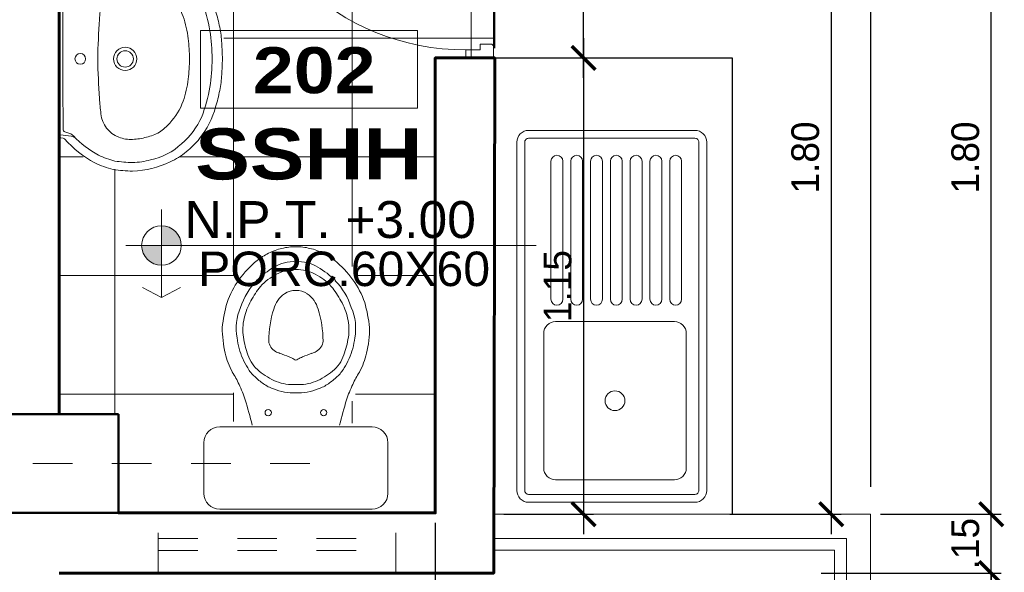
# Model space of a CAD drawing. Header units: metres. Extents: x -13 to 533, y -25 to 219.
# Tile 27 of 99: x 14.48 to 16.97, y 6.1 to 7.5. Entities that reach past the tile are written whole.
import ezdxf
from ezdxf.enums import TextEntityAlignment as Align

# ---------------------------------------------------------------- set-up
doc = ezdxf.new("R2010")
doc.units = ezdxf.units.M
doc.linetypes.add('DASHDOT', pattern=[1, 0.5, -0.25, 0, -0.25])
doc.linetypes.add('HIDDEN', pattern=[0.375, 0.25, -0.125])
for name, color, linetype, lineweight in [('COLUMNAS', 5, 'Continuous', 80), ('COTAS', 4, 'Continuous', 13), ('EJES', 251, 'Continuous', 20), ('LAYER2', 1, 'Continuous', 20), ('mobiliario fijo', 252, 'Continuous', 9), ('NPT', 255, 'Continuous', 13), ('Pluma 0.2', 252, 'Continuous', 20), ('PLUMA 0.8', 1, 'Continuous', 60), ('SANITARIOS', 54, 'Continuous', 18), ('TEXTO', 14, 'Continuous', 40), ('Textos', 7, 'Continuous', 0), ('VANOS', 254, 'Continuous', 20)]:
    doc.layers.add(name, color=color, linetype=linetype, lineweight=lineweight)
doc.layers.add('PLUMA 0.05', color=7, linetype='Continuous', lineweight=5, true_color=0x9c9c9c)
doc.layers.add('TEXTURAS', color=7, linetype='Continuous', lineweight=5, true_color=0x8a8a8a)
doc.styles.add('ARIAL BLACK', font='txt', dxfattribs={"height": 0.1})
doc.styles.add('STYLE1', font='arial.ttf', dxfattribs={"height": 0.3})
doc.styles.add('TEXTOCENT', font='GOTHIC.TTF')
doc.dimstyles.new('PLANTA50', dxfattribs={"dimscale": 0.5, "dimtxt": 0.2, "dimasz": 0.15, "dimexe": 0.1, "dimexo": 0.1, "dimgap": 0.1, "dimtad": 2, "dimzin": 7, "dimdsep": 46, "dimtxsty": 'TEXTOCENT', "dimblk": 'ARCHTICK', "dimcen": 0.2, "dimdle": 0.1, "dimclrd": 8, "dimclre": 8, "dimclrt": 256, "dimaunit": 1, "dimadec": 0, "dimazin": 0, "dimtfac": 1, "dimtix": 1, "dimtmove": 2, "dimatfit": 3, "dimldrblk": 'ARCHTICK', "dimfxl": 1, "dimtolj": 1, "dimtzin": 0, "dimarcsym": 0})

# ---------------------------------------------------------------- blocks, each defined once
blk = doc.blocks.new('1P-RAPIDJET')
at = {"layer": 'SANITARIOS'}
for p, q in [((-0.066, 0.2325), (-0.194, 0.2325)), ((-0.234, 0.1925), (-0.234, -0.1925)), ((-0.026, 0.1925), (-0.026, -0.1925)), ((-0.066, -0.2325), (-0.194, -0.2325))]:
    blk.add_line(p, q, dxfattribs=at)
blk.add_lwpolyline([(-0.6035, -0.0994, 0.110475), (-0.536, -0.14, 0.150926), (-0.4588, -0.1487, 0.078629), (-0.4065, -0.1344, 0.023063), (-0.3828, -0.1218, 0.079496), (-0.3609, -0.1041, 0.043876), (-0.343, -0.082, 0.078546), (-0.33, -0.0564, 0.12239), (-0.32, 0, 0.12239), (-0.33, 0.0564, 0.078546), (-0.343, 0.082, 0.043876), (-0.3609, 0.1041, 0.079496), (-0.3828, 0.1218, 0.023063), (-0.4065, 0.1344, 0.078629), (-0.4588, 0.1487, 0.150926), (-0.536, 0.14, 0.110475), (-0.6035, 0.0994)], format="xyb", dxfattribs=at)
blk.add_lwpolyline([(-0.632, 0, 0.124923), (-0.6199, -0.049, 0.086582), (-0.5891, -0.0895, 0.045482), (-0.5523, -0.1137, 0.073677), (-0.5089, -0.1307, 0.097099), (-0.4603, -0.1325, 0.045483), (-0.4157, -0.1213, 0.134931), (-0.3747, -0.0926, 0.067604), (-0.3487, -0.0496, 0.107442), (-0.341, 0, 0.107442), (-0.3487, 0.0496, 0.067604), (-0.3747, 0.0926, 0.134931), (-0.4157, 0.1213, 0.045483), (-0.4603, 0.1325, 0.097099), (-0.5089, 0.1307, 0.073677), (-0.5523, 0.1137, 0.045482), (-0.5891, 0.0895, 0.086582), (-0.6199, 0.049, 0.124923)], format="xyb", close=True, dxfattribs=at)
for centre in [(-0.27, 0.07), (-0.27, -0.07)]:
    blk.add_circle(centre, 0.008, dxfattribs=at)
for centre, radius, start, end in [((-0.194, 0.1925), 0.04, 90, 180), ((-0.066, 0.1925), 0.04, 0, 90), ((-0.4426, -0.2057), 0.394, 96.1855, 105.5661), ((-0.4849, -0.1004), 0.2864, 76.8945, 90.0108), ((-0.4638, -0.0084), 0.192, 61.6428, 76.8245), ((-0.4744, -0.0392), 0.2255, 109.1214, 125.6552), ((-0.2441, 0.3587), 0.2361, 237.0321, 245.6458), ((-0.4365, -0.085), 0.2848, 126.4923, 140.031), ((-0.193, 0.4582), 0.3479, 244.747, 251.691), ((0.2547, 2.0219), 1.9742, 253.6128, 255.5327), ((-0.4483, -0.055), 0.2192, 135.1371, 149.7569), ((-0.4368, -0.0603), 0.2694, 144.0186, 151.1819), ((-0.544, 0.0047), 0.1442, 153.2719, 167.7777), ((-0.5537, 0.006), 0.0975, 149.5453, 166.4572), ((-0.5139, -0.0107), 0.069, 105.0207, 145.0309), ((-0.4487, -0.2082), 0.2769, 90.4579, 107.4607), ((-0.4541, 0.0351), 0.0338, 28.4628, 84.4674), ((-0.6212, -0.0401), 0.217, 21.8484, 24.9044), ((-0.565, 0.0035), 0.1241, 165.1704, 181.6122), ((-0.4868, -0.0113), 0.1666, 166.0612, 176.108), ((-0.5261, 0), 0.0529, 146.9127, 213.0873), ((3.0083, 1.2898), 3.6487, 200.0209, 200.417), ((-0.689, -0.1256), 0.3123, 24.7212, 27.1554), ((-0.4095, 0), 0.00651, 309.8456, 50.1544), ((-0.565, -0.0035), 0.1241, 178.3878, 194.8296), ((-0.4868, 0.0113), 0.1666, 183.892, 193.9388), ((3.0083, -1.2898), 3.6487, 159.583, 159.9791), ((-0.689, 0.1256), 0.3123, 332.8446, 335.2788), ((-0.544, -0.0047), 0.1442, 192.2223, 206.7281), ((-0.5537, -0.006), 0.0975, 193.5428, 210.4547), ((-0.5139, 0.0107), 0.069, 214.9691, 254.9793), ((-0.6212, 0.0401), 0.217, 335.0956, 338.1516), ((-0.4368, 0.0603), 0.2694, 208.8181, 215.9814), ((-0.4483, 0.055), 0.2192, 210.2431, 224.8629), ((-0.4487, 0.2082), 0.2769, 252.5393, 269.5421), ((-0.4541, -0.0351), 0.0338, 275.5326, 331.5372), ((-0.4365, 0.085), 0.2848, 219.969, 233.5077), ((0.2547, -2.0219), 1.9742, 104.4673, 106.3872), ((-0.4744, 0.0392), 0.2255, 234.3448, 250.8786), ((-0.2441, -0.3587), 0.2361, 114.3542, 122.9679), ((-0.193, -0.4582), 0.3479, 108.309, 115.253), ((-0.4426, 0.2057), 0.394, 254.4339, 263.8145), ((-0.4638, 0.0084), 0.192, 283.1755, 298.3572), ((-0.4849, 0.1004), 0.2864, 269.9892, 283.1055), ((-0.194, -0.1925), 0.04, 180, 270), ((-0.066, -0.1925), 0.04, 270, 0)]:
    blk.add_arc(centre, radius, start, end, dxfattribs=at)
blk = doc.blocks.new('2P-ACQUABELL')
at = {"layer": 'SANITARIOS'}
for p, q in [((-0.2215, -0.0335), (-0.2224, -0.0408)), ((-0.2175, -0.03), (0.2175, -0.03)), ((-0.2134, -0.0335), (-0.2174, -0.0638)), ((-0.2051, -0.0455), (-0.2096, -0.0595)), ((0.2051, -0.0455), (0.2096, -0.0595)), ((0.2134, -0.0335), (0.2174, -0.0638)), ((0.2215, -0.0335), (0.2224, -0.0408))]:
    blk.add_line(p, q, dxfattribs=at)
for centre, radius in [((0, -0.089), 0.015), ((0, -0.215), 0.0325), ((0, -0.215), 0.023)]:
    blk.add_circle(centre, radius, dxfattribs=at)
for centre, radius, start, end in [((-0.0249, -0.2739), 0.3038, 131.1373, 151.6384), ((-0.2294, -0.0399), 0.007, 311.1373, 352.4054), ((-0.2175, -0.034), 0.004, 90, 172.4054), ((-0.2094, -0.034), 0.004, 90, 172.4054), ((-0.1972, -0.0499), 0.009, 90.5514, 150.4426), ((0, -20.5436), 20.5036, 89.44861, 90.55139), ((0.1972, -0.0499), 0.009, 29.5574, 89.4486), ((0.2094, -0.034), 0.004, 7.5946, 90), ((0.2175, -0.034), 0.004, 7.5946, 90), ((0.2294, -0.0399), 0.007, 187.5946, 228.8627), ((0.0249, -0.2739), 0.3038, 28.3616, 48.8627), ((-0.0249, -0.2739), 0.2798, 133.0884, 151.4601), ((-0.2412, -0.0606), 0.024, 315.3999, 352.4054), ((-0.2324, -0.0521), 0.024, 313.0884, 341.9333), ((0.2324, -0.0521), 0.024, 198.0667, 226.9116), ((0.0249, -0.2739), 0.2798, 28.5399, 46.9116), ((0.2412, -0.0606), 0.024, 187.5946, 224.6001), ((-0.0075, -0.2576), 0.3122, 155.7961, 165.8494), ((0.0309, -2.1427), 2.0049, 90.8834, 94.0611), ((-0.0309, -2.1427), 2.0049, 85.9389, 89.1166), ((0.0075, -0.2576), 0.3122, 14.1506, 24.2039), ((-0.0075, -0.2576), 0.2882, 155.9695, 165.6766), ((-0.1469, -0.2242), 0.0776, 95.375, 159.6774), ((-0.0888, -0.5935), 0.4512, 92.8254, 98.3234), ((0.0888, -0.5935), 0.4512, 81.6766, 87.1746), ((0.1469, -0.2242), 0.0776, 20.3226, 84.625), ((0.0075, -0.2576), 0.2882, 14.3234, 24.0305), ((0, -0.236), 0.315, 170, 180), ((0, -0.236), 0.291, 170.1713, 179.8942), ((0, -0.236), 0.291, 0.1058, 9.8287), ((0, -0.236), 0.315, 360, 10), ((-0.1434, -0.2297), 0.0829, 156.9322, 184.3334), ((0.1434, -0.2297), 0.0829, 355.6666, 23.0678), ((-0.0334, -0.2234), 0.2819, 182.5589, 204.7332), ((-0.0334, -0.2234), 0.2579, 182.6778, 182.7973), ((-0.093, -0.2325), 0.198, 181.0271, 195.6927), ((-0.0838, -0.2324), 0.1422, 181.4363, 197.2981), ((0.0838, -0.2324), 0.1422, 342.7019, 358.5637), ((0.093, -0.2325), 0.198, 344.3073, 358.9729), ((0.0334, -0.2234), 0.2819, 335.2668, 357.4411), ((0.0334, -0.2234), 0.2579, 357.2027, 357.3222), ((-0.1188, -0.257), 0.1023, 189.9961, 211.8152), ((0.1188, -0.257), 0.1023, 328.1848, 350.0039), ((-0.1069, -0.2497), 0.1804, 191.6033, 223.3179), ((0.1069, -0.2497), 0.1804, 316.6821, 348.3967), ((-0.0923, -0.2367), 0.1356, 213.1837, 229.6305), ((0.0923, -0.2367), 0.1356, 310.3695, 326.8163), ((-0.0964, -0.2501), 0.2135, 205.2834, 219.6859), ((-0.0645, -0.2208), 0.166, 225.857, 250.8658), ((0.0645, -0.2208), 0.166, 289.1342, 314.143), ((0.0964, -0.2501), 0.2135, 320.3141, 334.7166), ((-0.0969, -0.2606), 0.2066, 217.5489, 232.134), ((-0.0773, -0.2365), 0.2113, 220.4156, 246.175), ((-0.017, -0.0764), 0.3181, 251.3145, 262.8177), ((0.017, -0.0764), 0.3181, 277.1823, 288.6855), ((0.0773, -0.2365), 0.2113, 293.825, 319.5844), ((0.0969, -0.2606), 0.2066, 307.866, 322.4511), ((0.0256, 0.3708), 0.7672, 263.8332, 268.0847), ((-0.0256, 0.3708), 0.7672, 271.9153, 276.1668), ((-0.0691, -0.2296), 0.2481, 231.4624, 254.7164), ((-0.0011, -0.011), 0.4489, 248.9077, 260.0029), ((0.0011, -0.011), 0.4489, 279.9971, 291.0923), ((0.0691, -0.2296), 0.2481, 285.2836, 308.5376), ((0.0048, -0.0072), 0.4823, 253.2133, 258.7957), ((-0.0007, 0.0611), 0.5201, 261.3387, 270.0751), ((0.0007, 0.0611), 0.5201, 269.9249, 278.6613), ((-0.0048, -0.0072), 0.4823, 281.2043, 286.7867), ((-0.0338, -0.2315), 0.2548, 257.5119, 267.6876), ((-0.3302, -7.7988), 7.3182, 87.41394, 87.75957), ((0.3302, -7.7988), 7.3182, 92.24043, 92.58606), ((0.0338, -0.2315), 0.2548, 272.3124, 282.4881)]:
    blk.add_arc(centre, radius, start, end, dxfattribs=at)
blk = doc.blocks.new('A$C387263C3')
at = {"layer": 'PLUMA 0.05', "lineweight": 9}
blk.add_arc((0.0378, 0.108), 0.9309, 0, 86.6744, dxfattribs=at)
at = {"layer": 'Pluma 0.2', "lineweight": 9}
for p, q in [((0.0918, 1.0373), (0.0378, 1.0373)), ((0.0378, 1.0373), (0.0918, 1.0373)), ((0.0378, 0.9705), (0.0378, 1.0373)), ((0.0918, 1.0373), (0.0378, 1.0373)), ((0.0378, 1.0373), (0.0918, 1.0373)), ((0.0378, 0.9705), (0.0378, 1.0373)), ((0.0918, 0.9362), (0.0918, 1.0373)), ((0.0918, 0.9362), (0.0918, 1.0373)), ((0.0005, 0.997), (0.0005, 1.0044)), ((0.0005, 1.0044), (0.0035, 1.0044)), ((0.0005, 0.997), (0.0005, 1.0044)), ((0.0005, 1.0044), (0.0035, 1.0044)), ((0.0035, 0.997), (0.0005, 0.997)), ((0.0035, 0.997), (0.0005, 0.997)), ((0.0035, 0.9893), (0.0035, 1.0121)), ((0.0035, 0.9893), (0.0035, 1.0121)), ((0.0035, 1.0044), (0.0035, 0.997)), ((0.0035, 1.0044), (0.0035, 0.997)), ((0.0216, 1.018), (0.0123, 1.0203)), ((0.0216, 1.018), (0.0123, 1.0203)), ((0.0216, 0.9835), (0.0216, 1.018)), ((0.0216, 0.9835), (0.0216, 1.018)), ((0.0216, 1.0109), (0.0277, 1.0109)), ((0.0216, 1.0109), (0.0277, 1.0109)), ((0.0277, 0.9906), (0.0277, 1.0109)), ((0.0277, 0.9906), (0.0277, 1.0109)), ((0.0334, 1.027), (0.0378, 1.027)), ((0.0334, 1.027), (0.0378, 1.027)), ((0.0962, 1.027), (0.0918, 1.027)), ((0.0962, 1.027), (0.0918, 1.027)), ((0.108, 1.0109), (0.1019, 1.0109)), ((0.1019, 0.9906), (0.1019, 1.0109)), ((0.108, 1.0109), (0.1019, 1.0109)), ((0.1019, 0.9906), (0.1019, 1.0109)), ((0.108, 1.018), (0.1192, 1.0203)), ((0.108, 1.018), (0.1192, 1.0203)), ((0.108, 0.9835), (0.108, 1.018)), ((0.108, 0.9835), (0.108, 1.018)), ((0.128, 0.9893), (0.128, 1.0121)), ((0.128, 0.9893), (0.128, 1.0121)), ((0.0216, 0.9835), (0.0123, 0.9812)), ((0.0216, 0.9835), (0.0123, 0.9812)), ((0.0216, 0.9906), (0.0277, 0.9906)), ((0.0216, 0.9906), (0.0277, 0.9906)), ((0.0334, 0.9744), (0.0378, 0.9744)), ((0.0334, 0.9744), (0.0378, 0.9744)), ((0.0706, 0.9705), (0.0378, 0.9705)), ((0.0706, 0.9705), (0.0378, 0.9705)), ((0.0447, 0.9683), (0.0378, 0.9683)), ((0.0447, 0.9683), (0.0378, 0.9683)), ((0.0447, 0.9614), (0.0447, 0.9683)), ((0.0447, 0.9614), (0.0447, 0.9683)), ((0.0468, 0.9683), (0.0684, 0.9683)), ((0.0684, 0.9683), (0.0468, 0.9683)), ((0.0468, 0.5394), (0.0468, 0.9683)), ((0.0468, 0.514), (0.0468, 0.9683)), ((0.0468, 0.9683), (0.0684, 0.9683)), ((0.0684, 0.9683), (0.0468, 0.9683)), ((0.0468, 0.5394), (0.0468, 0.9683)), ((0.0468, 0.514), (0.0468, 0.9683)), ((0.0684, 0.9293), (0.0684, 0.9683)), ((0.0684, 0.9293), (0.0684, 0.9683)), ((0.0706, 0.9293), (0.0706, 0.9705)), ((0.0706, 0.9293), (0.0706, 0.9705)), ((0.0962, 0.9744), (0.0918, 0.9744)), ((0.0962, 0.9744), (0.0918, 0.9744)), ((0.108, 0.9906), (0.1019, 0.9906)), ((0.108, 0.9906), (0.1019, 0.9906)), ((0.108, 0.9835), (0.1192, 0.9812)), ((0.108, 0.9835), (0.1192, 0.9812)), ((0.0684, 0.9293), (0.0676, 0.9285)), ((0.0684, 0.9293), (0.0676, 0.9285)), ((0.0684, 0.9276), (0.0676, 0.9285)), ((0.0684, 0.9276), (0.0676, 0.9285)), ((0.0684, 0.5394), (0.0684, 0.9276)), ((0.0684, 0.514), (0.0684, 0.9276)), ((0.0684, 0.5394), (0.0684, 0.9276)), ((0.0684, 0.514), (0.0684, 0.9276)), ((0.0849, 0.9293), (0.0706, 0.9293)), ((0.0849, 0.9293), (0.0706, 0.9293)), ((0.0754, 0.2225), (0.0754, 0.9293)), ((0.0754, 0.2225), (0.0754, 0.9293)), ((0.0818, 0.2225), (0.0818, 0.9293)), ((0.0818, 0.2225), (0.0818, 0.9293)), ((0.0849, 0.9293), (0.0918, 0.9362)), ((0.0849, 0.9293), (0.0918, 0.9362)), ((0.0882, 0.2193), (0.0882, 0.9325)), ((0.0882, 0.2193), (0.0882, 0.9325)), ((0.09, 0.2174), (0.09, 0.9344)), ((0.09, 0.2174), (0.09, 0.9344)), ((0.0918, 0.2156), (0.0918, 0.9362)), ((0.0918, 0.2156), (0.0918, 0.9362)), ((0.0468, 0.5394), (0.0468, 0.1835)), ((0.0468, 0.5394), (0.0468, 0.1835)), ((0.0684, 0.5394), (0.0684, 0.2242)), ((0.0684, 0.5394), (0.0684, 0.2242)), ((0.0468, 0.514), (0.0468, 0.1835)), ((0.0468, 0.514), (0.0468, 0.1835)), ((0.0684, 0.514), (0.0684, 0.2242)), ((0.0684, 0.514), (0.0684, 0.2242)), ((0.0684, 0.2242), (0.0676, 0.2233)), ((0.0684, 0.2242), (0.0676, 0.2233)), ((0.0684, 0.2225), (0.0676, 0.2233)), ((0.0684, 0.2225), (0.0676, 0.2233)), ((0.0684, 0.2225), (0.0684, 0.1835)), ((0.0684, 0.2225), (0.0684, 0.1835)), ((0.0706, 0.2225), (0.0706, 0.1813)), ((0.0849, 0.2225), (0.0706, 0.2225)), ((0.0706, 0.2225), (0.0706, 0.1813)), ((0.0849, 0.2225), (0.0706, 0.2225)), ((0.0849, 0.2225), (0.0918, 0.2156)), ((0.0849, 0.2225), (0.0918, 0.2156)), ((0.0918, 0.2156), (0.0918, 0.1145)), ((0.0918, 0.2156), (0.0918, 0.1145)), ((0.0447, 0.1835), (0.0378, 0.1835)), ((0.0447, 0.1835), (0.0378, 0.1835)), ((0.0378, 0.1813), (0.0378, 0.1145)), ((0.0706, 0.1813), (0.0378, 0.1813)), ((0.0378, 0.1813), (0.0378, 0.1145)), ((0.0706, 0.1813), (0.0378, 0.1813)), ((0.0447, 0.1904), (0.0447, 0.1835)), ((0.0447, 0.1904), (0.0447, 0.1835)), ((0.0468, 0.1835), (0.0684, 0.1835)), ((0.0684, 0.1835), (0.0468, 0.1835)), ((0.0468, 0.1835), (0.0684, 0.1835)), ((0.0684, 0.1835), (0.0468, 0.1835)), ((0, 0), (0, 0.108)), ((0, 0.108), (0.0313, 0.108)), ((0, 0), (0, 0.108)), ((0, 0.108), (0.0313, 0.108)), ((0.0313, 0.0518), (0.0313, 0.108)), ((0.0313, 0.0518), (0.0313, 0.108)), ((0.0335, 0.054), (0.0335, 0.108)), ((0.0335, 0.108), (0.0356, 0.108)), ((0.0335, 0.054), (0.0335, 0.108)), ((0.0335, 0.108), (0.0356, 0.108)), ((0.0356, 0.054), (0.0356, 0.108)), ((0.0356, 0.054), (0.0356, 0.108)), ((0.0918, 0.1145), (0.0378, 0.1145)), ((0.0378, 0.1145), (0.0918, 0.1145)), ((0.0918, 0.1145), (0.0378, 0.1145)), ((0.0378, 0.1145), (0.0918, 0.1145)), ((0.0378, 0.1102), (0.0378, 0.1123)), ((0.0918, 0.1123), (0.0378, 0.1123)), ((0.0378, 0.1102), (0.0378, 0.1123)), ((0.0918, 0.1123), (0.0378, 0.1123)), ((0.0378, 0.1102), (0.0918, 0.1102)), ((0.0378, 0.1102), (0.0918, 0.1102)), ((0.0918, 0.1123), (0.0918, 0.1102)), ((0.0918, 0.1123), (0.0918, 0.1102)), ((0.9687, 0.0518), (0.9687, 0.108)), ((1, 0.108), (0.9687, 0.108)), ((0.9687, 0.0518), (0.9687, 0.108)), ((1, 0.108), (0.9687, 0.108)), ((1, 0), (1, 0.108)), ((1, 0), (1, 0.108)), ((0.0313, 0.0518), (0.054, 0.0518)), ((0.0313, 0.0518), (0.054, 0.0518)), ((0.0356, 0.054), (0.0335, 0.054)), ((0.0356, 0.054), (0.0335, 0.054)), ((0.054, 0.0069), (0.054, 0.0518)), ((0.054, 0.0069), (0.054, 0.0518)), ((0.9687, 0.0518), (0.946, 0.0518)), ((0.946, 0.0069), (0.946, 0.0518)), ((0.9687, 0.0518), (0.946, 0.0518)), ((0.946, 0.0069), (0.946, 0.0518)), ((0, 0), (0.0471, 0)), ((0, 0), (0.0471, 0)), ((0.0471, 0), (0.054, 0.0069)), ((0.0471, 0), (0.054, 0.0069)), ((0.9529, 0), (0.946, 0.0069)), ((0.9529, 0), (0.946, 0.0069)), ((1, 0), (0.9529, 0)), ((1, 0), (0.9529, 0))]:
    blk.add_line(p, q, dxfattribs=at)
for centre, major_axis, ratio, start_param, end_param in [((0.0116, 1.0121), (0.00575, 0.00575), 1, 0.703792, 2.356194), ((0.0116, 1.0121), (0.00575, 0.00575), 1, 0.703792, 2.356194), ((0.0078, 1.0271), (0.0182, 0.0182), 1, -1.468973, -0.787147), ((0.0078, 1.0271), (0.0182, 0.0182), 1, -1.468973, -0.787147), ((0.1218, 1.0271), (0.0182, -0.0182), 1, 3.92874, 4.610566), ((0.1218, 1.0271), (0.0182, -0.0182), 1, 3.92874, 4.610566), ((0.1198, 1.0121), (0.00575, 0.00575), 1, -0.785398, 0.867005), ((0.1198, 1.0121), (0.00575, 0.00575), 1, -0.785398, 0.867005), ((0.0116, 0.9893), (0.00575, -0.00575), 1, 3.926991, 5.579394), ((0.0116, 0.9893), (0.00575, -0.00575), 1, 3.926991, 5.579394), ((0.0078, 0.9744), (0.0182, -0.0182), 1, 0.787147, 1.468973), ((0.0078, 0.9744), (0.0182, -0.0182), 1, 0.787147, 1.468973), ((0.0447, 0.9683), (0.00485, -0.00485), 1, 3.926991, 5.497787), ((0.0447, 0.9683), (0.00485, -0.00485), 1, 3.926991, 5.497787), ((0.1218, 0.9744), (0.0182, 0.0182), 1, 1.672619, 2.354445), ((0.1218, 0.9744), (0.0182, 0.0182), 1, 1.672619, 2.354445), ((0.1198, 0.9893), (0.00575, -0.00575), 1, 5.41618, 7.068584), ((0.1198, 0.9893), (0.00575, -0.00575), 1, 5.41618, 7.068584), ((0.0447, 0.1835), (0.00485, 0.00485), 1, 0.785398, 2.356194), ((0.0447, 0.1835), (0.00485, 0.00485), 1, 0.785398, 2.356194), ((0.0356, 0.1102), (0.00153, 0.00153), 0.999998, 2.531896, 8.815081), ((0.0356, 0.1102), (0.00153, 0.00153), 0.999998, 2.531896, 8.815081)]:
    blk.add_ellipse(centre, major_axis=major_axis, ratio=ratio, start_param=start_param, end_param=end_param, dxfattribs=at)
blk = doc.blocks.new('L48x94P')
at = {"color": 9}
for p, q in [((0.563, -0.1164), (0.9119, -0.1164)), ((0.563, -0.1464), (0.9119, -0.1464)), ((0.563, -0.1664), (0.9119, -0.1664)), ((0.563, -0.1964), (0.9119, -0.1964)), ((0.563, -0.2164), (0.9119, -0.2164)), ((0.563, -0.2464), (0.9119, -0.2464)), ((0.563, -0.2664), (0.9119, -0.2664)), ((0.563, -0.2964), (0.9119, -0.2964)), ((0.563, -0.3164), (0.9119, -0.3164)), ((0.563, -0.3464), (0.9119, -0.3464)), ((0.563, -0.3664), (0.9119, -0.3664)), ((0.563, -0.3964), (0.9119, -0.3964)), ((0.563, -0.4164), (0.9119, -0.4164)), ((0.563, -0.4464), (0.9119, -0.4464))]:
    blk.add_line(p, q, dxfattribs=at)
for points in [[(0.05, -0.48), (0.05, -0.06, -0.414214), (0.08, -0.03), (0.96, -0.03, -0.414214), (0.99, -0.06), (0.99, -0.48, -0.414214), (0.96, -0.51), (0.08, -0.51, -0.414214)], [(0.1066, -0.4281), (0.1066, -0.1281, -0.414214), (0.1366, -0.0981), (0.4766, -0.0981, -0.414214), (0.5066, -0.1281), (0.5066, -0.4281, -0.414214), (0.4766, -0.4581), (0.1366, -0.4581, -0.414214)]]:
    blk.add_lwpolyline(points, format="xyb", close=True)
blk.add_lwpolyline([(0.07, -0.48), (0.07, -0.06, -0.414214), (0.08, -0.05), (0.96, -0.05, -0.414214), (0.97, -0.06), (0.97, -0.48, -0.414214), (0.96, -0.49), (0.08, -0.49, -0.414214)], format="xyb", close=True, dxfattribs=at)
blk.add_circle((0.3066, -0.2781), 0.025, dxfattribs=at)
for centre, start, end in [((0.563, -0.1314), 90, 270), ((0.9119, -0.1314), 270, 90), ((0.563, -0.1814), 90, 270), ((0.9119, -0.1814), 270, 90), ((0.563, -0.2314), 90, 270), ((0.9119, -0.2314), 270, 90), ((0.563, -0.2814), 90, 270), ((0.9119, -0.2814), 270, 90), ((0.563, -0.3314), 90, 270), ((0.9119, -0.3314), 270, 90), ((0.563, -0.3814), 90, 270), ((0.9119, -0.3814), 270, 90), ((0.563, -0.4314), 90, 270), ((0.9119, -0.4314), 270, 90)]:
    blk.add_arc(centre, 0.015, start, end, dxfattribs=at)
blk = doc.blocks.new('A$C7ABB6997')
at = {"layer": 'EJES', "color": 250, "linetype": 'DASHDOT', "ltscale": 0.01}
blk.add_line((0.22, 0.6), (0.22, 2.75), dxfattribs=at)
blk = doc.blocks.new('_ARCHTICK')
at = {"color": 0, "linetype": 'ByBlock', "const_width": 0.15}
blk.add_lwpolyline([(-0.5, -0.5), (0.5, 0.5)], dxfattribs=at)
blk = doc.blocks.new('*D267')
at = {"layer": 'COTAS', "color": 251, "linetype": 'Continuous', "lineweight": -2, "transparency": 16777216}
for p, q in [((16.53, 8.1), (16.53, 6.1967)), ((16.2742, 8.05), (16.555, 8.05)), ((16.2742, 6.2467), (16.555, 6.2467))]:
    blk.add_line(p, q, dxfattribs=at)
at = {"layer": 'Defpoints', "color": 0, "linetype": 'Continuous', "lineweight": 5, "transparency": 16777216}
for p in [(16.2492, 8.05), (16.2492, 6.2467), (16.53, 6.2467)]:
    blk.add_point(p, dxfattribs=at)
at = {"layer": 'COTAS', "color": 251, "linetype": 'Continuous', "lineweight": -2, "transparency": 16777216, "xscale": 0.06, "yscale": 0.06, "zscale": 0.06}
for p, rotation in [((16.53, 8.05), 90), ((16.53, 6.2467), 270)]:
    blk.add_blockref('_ARCHTICK', p, dxfattribs=dict(at, rotation=rotation))
at = {"layer": 'COTAS', "color": 2, "linetype": 'Continuous', "lineweight": 5, "transparency": 16777216, "insert": (16.465, 7.1484), "char_height": 0.07, "attachment_point": 5, "rotation": 90}
blk.add_mtext('\\A1;1.80', dxfattribs=at)
blk = doc.blocks.new('*D268')
at = {"layer": 'COTAS', "color": 251, "linetype": 'Continuous', "lineweight": -2, "transparency": 16777216}
for p, q in [((15.68, 7.425), (15.68, 7.6441)), ((16.6306, 6.3157), (16.6306, 7.6441)), ((16.6806, 7.6191), (15.63, 7.6191))]:
    blk.add_line(p, q, dxfattribs=at)
at = {"layer": 'Defpoints', "color": 0, "linetype": 'Continuous', "lineweight": 5, "transparency": 16777216}
for p in [(15.68, 7.6191), (15.68, 7.4), (16.6306, 6.2907)]:
    blk.add_point(p, dxfattribs=at)
at = {"layer": 'COTAS', "color": 251, "linetype": 'Continuous', "lineweight": -2, "transparency": 16777216, "xscale": 0.06, "yscale": 0.06, "zscale": 0.06, "rotation": 180}
blk.add_blockref('_ARCHTICK', (15.68, 7.6191), dxfattribs=at)
at = {"layer": 'COTAS', "color": 251, "linetype": 'Continuous', "lineweight": -2, "transparency": 16777216, "xscale": 0.06, "yscale": 0.06, "zscale": 0.06}
blk.add_blockref('_ARCHTICK', (16.6306, 7.6191), dxfattribs=at)
at = {"layer": 'COTAS', "color": 2, "linetype": 'Continuous', "lineweight": 5, "transparency": 16777216, "insert": (16.1553, 7.6841), "char_height": 0.07, "attachment_point": 5}
blk.add_mtext('\\A1;.95', dxfattribs=at)
blk = doc.blocks.new('rtyjety')
at = {"layer": 'NPT', "lineweight": 20, "extrusion": (-1.47885e-11, -2.65303e-07, 1)}
h = blk.add_hatch(color=256, dxfattribs=at)
h.paths.add_polyline_path([(-24.4202, -23.5312), (-24.4202, -23.6249), (-24.3264, -23.6249, 0.414214)])
h.paths.add_polyline_path([(-24.4202, -23.6249), (-24.5139, -23.6249, 0.414214), (-24.4202, -23.7187)])
at = {"layer": 'NPT', "lineweight": 20, "extrusion": (-1.2658e-11, -2.65304e-07, 1)}
for p, q in [((-24.4202, -23.4537, 0), (-24.4202, -23.8712, 0)), ((-24.5882, -23.6249, 0), (-22.6454, -23.6249, 0)), ((-24.4202, -23.8712, 0), (-24.5106, -23.8231, 0)), ((-24.4202, -23.8712, 0), (-24.3297, -23.8231, 0))]:
    blk.add_line(p, q, dxfattribs=at)
blk.add_circle((-24.4202, -23.6249, 0), 0.0938, dxfattribs=at)
blk = doc.blocks.new('NOMBRES AMBIENTES DIFER 1')
at = {"layer": 'Textos', "color": 8}
blk.add_lwpolyline([(0.2431, 1.3421), (1.6002, 1.3421), (1.6002, 0.8577), (0.2431, 0.8577)], close=True, dxfattribs=at)
at = {"layer": 'NPT', "extrusion": (1.2658e-11, 2.65304e-07, 1), "xscale": 1.318472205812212, "yscale": 1.318472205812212, "zscale": 1.318472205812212, "rotation": 359.9999999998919}
blk.add_blockref('rtyjety', (32.1973, 31.148, 0), dxfattribs=at)
at = {"layer": 'Textos', "color": 30, "style": 'STYLE1'}
blk.add_text('N.P.T.', height=0.23073, rotation=360, dxfattribs=at).set_placement((0.1446, 0.0462))
at = {"layer": 'Textos', "color": 8, "style": 'ARIAL BLACK'}
blk.add_attdef('B-300', text='', height=0.2873, rotation=360, dxfattribs=at).set_placement((0.9542, 0.9513), align=Align.CENTER)
at = {"layer": 'Textos', "style": 'ARIAL BLACK'}
blk.add_attdef('NOMBRE', text='', height=0.3193, rotation=360, dxfattribs=at).set_placement((1.0124, 0.4133), align=Align.CENTER)
at = {"layer": 'Textos', "color": 30, "style": 'STYLE1'}
blk.add_attdef('0.00', (1.1488, 0.0464), '', height=0.2307, rotation=360, dxfattribs=at)
at = {"layer": 'Textos', "color": 35, "style": 'STYLE1'}
for tag, p in [('PISO:', (0.186, -0.4679)), ('SERIE', (0.1607, -0.763)), ('COLOR', (0.119, -1.0932))]:
    blk.add_attdef(tag, p, '', height=0.2154, rotation=360, dxfattribs=at)
blk = doc.blocks.new('*D289')
at = {"layer": 'COTAS', "color": 251, "linetype": 'Continuous', "lineweight": -2, "transparency": 16777216}
for p, q in [((16.9343, 3.6467), (16.9343, 6.1481)), ((16.5047, 6.0981), (16.9593, 6.0981)), ((16.6547, 3.6967), (16.9593, 3.6967))]:
    blk.add_line(p, q, dxfattribs=at)
at = {"layer": 'Defpoints', "color": 0, "linetype": 'Continuous', "lineweight": 5, "transparency": 16777216}
for p in [(16.4797, 6.0981), (16.9343, 6.0981), (16.6297, 3.6967)]:
    blk.add_point(p, dxfattribs=at)
at = {"layer": 'COTAS', "color": 251, "linetype": 'Continuous', "lineweight": -2, "transparency": 16777216, "xscale": 0.06, "yscale": 0.06, "zscale": 0.06}
for p, rotation in [((16.9343, 6.0981), 90), ((16.9343, 3.6967), 270)]:
    blk.add_blockref('_ARCHTICK', p, dxfattribs=dict(at, rotation=rotation))
at = {"layer": 'COTAS', "color": 2, "linetype": 'Continuous', "lineweight": 5, "transparency": 16777216, "insert": (16.8693, 4.8974), "char_height": 0.07, "attachment_point": 5, "rotation": 90}
blk.add_mtext('\\A1;2.40', dxfattribs=at)
blk = doc.blocks.new('*D290')
at = {"layer": 'COTAS', "color": 251, "linetype": 'Continuous', "lineweight": -2, "transparency": 16777216}
for p, q in [((16.9343, 6.2467), (16.9343, 6.3067)), ((16.6547, 6.2467), (16.9593, 6.2467)), ((16.9343, 6.0981), (16.9343, 6.2467)), ((16.5047, 6.0981), (16.9593, 6.0981)), ((16.9343, 6.0981), (16.9343, 6.0381))]:
    blk.add_line(p, q, dxfattribs=at)
at = {"layer": 'Defpoints', "color": 0, "linetype": 'Continuous', "lineweight": 5, "transparency": 16777216}
for p in [(16.6297, 6.2467), (16.9343, 6.2467), (16.4797, 6.0981)]:
    blk.add_point(p, dxfattribs=at)
at = {"layer": 'COTAS', "color": 251, "linetype": 'Continuous', "lineweight": -2, "transparency": 16777216, "xscale": 0.06, "yscale": 0.06, "zscale": 0.06}
for p, rotation in [((16.9343, 6.2467), 270), ((16.9343, 6.0981), 90)]:
    blk.add_blockref('_ARCHTICK', p, dxfattribs=dict(at, rotation=rotation))
at = {"layer": 'COTAS', "color": 2, "linetype": 'Continuous', "lineweight": 5, "transparency": 16777216, "insert": (16.8693, 6.1724), "char_height": 0.07, "attachment_point": 5, "rotation": 90}
blk.add_mtext('\\A1;.15', dxfattribs=at)
blk = doc.blocks.new('*D291')
at = {"layer": 'COTAS', "color": 251, "linetype": 'Continuous', "lineweight": -2, "transparency": 16777216}
for p, q in [((16.9343, 6.1967), (16.9343, 8.1)), ((16.655, 8.05), (16.9593, 8.05)), ((16.6547, 6.2467), (16.9593, 6.2467))]:
    blk.add_line(p, q, dxfattribs=at)
at = {"layer": 'Defpoints', "color": 0, "linetype": 'Continuous', "lineweight": 5, "transparency": 16777216}
for p in [(16.63, 8.05), (16.9343, 8.05), (16.6297, 6.2467)]:
    blk.add_point(p, dxfattribs=at)
at = {"layer": 'COTAS', "color": 251, "linetype": 'Continuous', "lineweight": -2, "transparency": 16777216, "xscale": 0.06, "yscale": 0.06, "zscale": 0.06}
for p, rotation in [((16.9343, 8.05), 90), ((16.9343, 6.2467), 270)]:
    blk.add_blockref('_ARCHTICK', p, dxfattribs=dict(at, rotation=rotation))
at = {"layer": 'COTAS', "color": 2, "linetype": 'Continuous', "lineweight": 5, "transparency": 16777216, "insert": (16.8693, 7.1484), "char_height": 0.07, "attachment_point": 5, "rotation": 90}
blk.add_mtext('\\A1;1.80', dxfattribs=at)
blk = doc.blocks.new('*D321')
at = {"layer": 'COTAS', "color": 251, "linetype": 'Continuous', "lineweight": -2, "transparency": 16777216}
for p, q in [((15.53, 6.225), (15.53, 5.7358)), ((14.5815, 6.0731), (14.5815, 5.7358)), ((14.5315, 5.7608), (15.58, 5.7608))]:
    blk.add_line(p, q, dxfattribs=at)
at = {"layer": 'Defpoints', "color": 0, "linetype": 'Continuous', "lineweight": 5, "transparency": 16777216}
for p in [(15.53, 6.25), (14.5815, 6.0981), (15.53, 5.7608)]:
    blk.add_point(p, dxfattribs=at)
at = {"layer": 'COTAS', "color": 251, "linetype": 'Continuous', "lineweight": -2, "transparency": 16777216, "xscale": 0.06, "yscale": 0.06, "zscale": 0.06, "rotation": 180}
blk.add_blockref('_ARCHTICK', (14.5815, 5.7608), dxfattribs=at)
at = {"layer": 'COTAS', "color": 251, "linetype": 'Continuous', "lineweight": -2, "transparency": 16777216, "xscale": 0.06, "yscale": 0.06, "zscale": 0.06}
blk.add_blockref('_ARCHTICK', (15.53, 5.7608), dxfattribs=at)
at = {"layer": 'COTAS', "color": 2, "linetype": 'Continuous', "lineweight": 5, "transparency": 16777216, "insert": (15.0557, 5.8258), "char_height": 0.07, "attachment_point": 5}
blk.add_mtext('\\A1;.95', dxfattribs=at)
blk = doc.blocks.new('*D322')
at = {"layer": 'COTAS', "color": 251, "linetype": 'Continuous', "lineweight": -2, "transparency": 16777216}
for p, q in [((15.53, 6.225), (15.53, 5.7358)), ((15.6778, 6.0731), (15.6778, 5.7358)), ((15.53, 5.7608), (15.47, 5.7608)), ((15.53, 5.7608), (15.6778, 5.7608)), ((15.6778, 5.7608), (15.7378, 5.7608))]:
    blk.add_line(p, q, dxfattribs=at)
at = {"layer": 'Defpoints', "color": 0, "linetype": 'Continuous', "lineweight": 5, "transparency": 16777216}
for p in [(15.53, 6.25), (15.6778, 6.0981), (15.6778, 5.7608)]:
    blk.add_point(p, dxfattribs=at)
at = {"layer": 'COTAS', "color": 251, "linetype": 'Continuous', "lineweight": -2, "transparency": 16777216, "xscale": 0.06, "yscale": 0.06, "zscale": 0.06}
blk.add_blockref('_ARCHTICK', (15.53, 5.7608), dxfattribs=at)
at = {"layer": 'COTAS', "color": 251, "linetype": 'Continuous', "lineweight": -2, "transparency": 16777216, "xscale": 0.06, "yscale": 0.06, "zscale": 0.06, "rotation": 180}
blk.add_blockref('_ARCHTICK', (15.6778, 5.7608), dxfattribs=at)
at = {"layer": 'COTAS', "color": 2, "linetype": 'Continuous', "lineweight": 5, "transparency": 16777216, "insert": (15.6039, 5.8258), "char_height": 0.07, "attachment_point": 5}
blk.add_mtext('\\A1;.15', dxfattribs=at)
blk = doc.blocks.new('*D487')
at = {"layer": 'COTAS', "color": 251, "linetype": 'Continuous', "lineweight": -2, "transparency": 16777216}
for p, q in [((15.9043, 7.35), (15.9043, 8.1)), ((15.705, 8.05), (15.9293, 8.05)), ((15.705, 7.4), (15.9293, 7.4))]:
    blk.add_line(p, q, dxfattribs=at)
at = {"layer": 'Defpoints', "color": 0, "linetype": 'Continuous', "lineweight": 5, "transparency": 16777216}
for p in [(15.68, 8.05), (15.9043, 8.05), (15.68, 7.4)]:
    blk.add_point(p, dxfattribs=at)
at = {"layer": 'COTAS', "color": 251, "linetype": 'Continuous', "lineweight": -2, "transparency": 16777216, "xscale": 0.06, "yscale": 0.06, "zscale": 0.06}
for p, rotation in [((15.9043, 8.05), 90), ((15.9043, 7.4), 270)]:
    blk.add_blockref('_ARCHTICK', p, dxfattribs=dict(at, rotation=rotation))
at = {"layer": 'COTAS', "color": 2, "linetype": 'Continuous', "lineweight": 5, "transparency": 16777216, "insert": (15.8393, 7.725), "char_height": 0.07, "attachment_point": 5, "rotation": 90}
blk.add_mtext('\\A1;.65', dxfattribs=at)
blk = doc.blocks.new('*D488')
at = {"layer": 'COTAS', "color": 251, "linetype": 'Continuous', "lineweight": -2, "transparency": 16777216}
for p, q in [((15.9043, 7.45), (15.9043, 6.1967)), ((15.7023, 7.4), (15.9293, 7.4)), ((15.703, 6.2467), (15.9293, 6.2467))]:
    blk.add_line(p, q, dxfattribs=at)
at = {"layer": 'Defpoints', "color": 0, "linetype": 'Continuous', "lineweight": 5, "transparency": 16777216}
for p in [(15.6773, 7.4), (15.678, 6.2467), (15.9043, 6.2467)]:
    blk.add_point(p, dxfattribs=at)
at = {"layer": 'COTAS', "color": 251, "linetype": 'Continuous', "lineweight": -2, "transparency": 16777216, "xscale": 0.06, "yscale": 0.06, "zscale": 0.06}
for p, rotation in [((15.9043, 7.4), 90), ((15.9043, 6.2467), 270)]:
    blk.add_blockref('_ARCHTICK', p, dxfattribs=dict(at, rotation=rotation))
at = {"layer": 'COTAS', "color": 2, "linetype": 'Continuous', "lineweight": 5, "transparency": 16777216, "insert": (15.8393, 6.8234), "char_height": 0.07, "attachment_point": 5, "rotation": 90}
blk.add_mtext('\\A1;1.15', dxfattribs=at)

msp = doc.modelspace()

# ---------------------------------------------------------------- hatches: boundary and pattern name
at = {"layer": 'TEXTURAS', "linetype": 'Continuous', "lineweight": 5}
h = msp.add_hatch(dxfattribs=at)
h.set_pattern_fill('_USER', color=251, scale=0.3, angle=-180, double=1, pattern_type=0)
h.set_pattern_definition([(180, (75.62, 8.05), (-2e-16, -0.3), []), (270, (75.62, 8.05), (0.3, -3e-16), [])])
h.paths.add_polyline_path([(15.6773, 8.05), (14.58, 8.05), (14.58, 7.6577), (14.7265, 7.7052), (14.9033, 7.6655), (15.0017, 7.5462), (14.9922, 7.3976), (14.9588, 7.2343), (14.8813, 7.1487), (14.8139, 7.121), (14.7162, 7.1184), (14.6504, 7.146), (14.58, 7.1755), (14.58, 6.5), (14.73, 6.5), (14.73, 6.25), (14.9318, 6.25), (14.9417, 6.4809), (15.0463, 6.4809), (14.9728, 6.6845), (14.9831, 6.7732), (15.0328, 6.8759), (15.1131, 6.9264), (15.1844, 6.9375), (15.3082, 6.8908), (15.3756, 6.7893), (15.3614, 6.6811), (15.3614, 6.6), (15.3245, 6.5448), (15.301, 6.4773), (15.387, 6.4773), (15.4196, 6.4384), (15.4196, 6.25), (15.53, 6.25), (15.53, 7.4), (15.68, 7.3997)])

# ---------------------------------------------------------------- linework, layer by layer
at = {"layer": 'COLUMNAS', "linetype": 'Continuous', "lineweight": 50}
msp.add_lwpolyline([(14.73, 6.5), (14.43, 6.5), (14.43, 6.25), (14.73, 6.25)], close=True, dxfattribs=at)
at = {"layer": 'Pluma 0.2', "color": 251, "linetype": 'HIDDEN', "lineweight": 5, "ltscale": 0.4}
for p, q in [((14.83, 6.1), (14.83, 6.25)), ((15.43, 6.1), (15.43, 6.25)), ((14.83, 6.1855), (15.43, 6.1855)), ((14.83, 6.1555), (15.43, 6.1555))]:
    msp.add_line(p, q, dxfattribs=at)
at = {"layer": 'Pluma 0.2', "color": 0, "lineweight": 25}
msp.add_lwpolyline([(15.68, 7.4), (16.28, 7.4), (16.28, 6.2467)], dxfattribs=at)
at = {"layer": 'Pluma 0.2', "color": 0}
msp.add_lwpolyline([(16.6297, 3.6967), (16.6297, 6.2467), (15.678, 6.2467)], dxfattribs=at)
at = {"layer": 'Pluma 0.2', "color": 0, "linetype": 'Continuous', "lineweight": 5}
for points in [[(16.5688, 3.6967), (16.5688, 6.1858), (15.678, 6.1858)], [(16.5388, 3.6967), (16.5388, 6.1558), (15.678, 6.1558)]]:
    msp.add_lwpolyline(points, dxfattribs=at)
at = {"layer": 'PLUMA 0.8'}
for points in [[(14.58, 8.05), (14.58, 6.5)], [(14.58, 6.0981), (15.6778, 6.0981), (15.68, 7.4), (15.53, 7.4), (15.53, 6.25), (14.73, 6.25), (14.73, 6.25), (14.73, 6.25)]]:
    msp.add_lwpolyline(points, dxfattribs=at)
at = {"layer": 'TEXTURAS'}
msp.add_lwpolyline([(15.6773, 7.4153), (15.6773, 8.05)], dxfattribs=at)

# ---------------------------------------------------------------- block references
at = {"layer": 'EJES', "ltscale": 0.5, "rotation": 90.00000000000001}
msp.add_blockref('A$C7ABB6997', (15.813, 6.155), dxfattribs=at)
at = {"layer": 'LAYER2', "xscale": 0.9, "yscale": 0.9, "zscale": 0.9, "rotation": 90.00000000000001}
msp.add_blockref('2P-ACQUABELL', (14.553, 7.3976), dxfattribs=at)
at = {"layer": 'LAYER2', "xscale": -1, "rotation": 90}
msp.add_blockref('1P-RAPIDJET', (15.1778, 6.2336), dxfattribs=at)
at = {"layer": 'mobiliario fijo', "lineweight": 15, "rotation": 90.00000000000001}
msp.add_blockref('L48x94P', (15.7058, 6.227), dxfattribs=at)
at = {"layer": 'TEXTO'}
ref = msp.add_blockref('NOMBRES AMBIENTES DIFER 1', (14.8381, 6.9262), dxfattribs=dict(at, xscale=0.4044226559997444, yscale=0.4044226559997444, zscale=0.4044226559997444))
ref.add_attrib('B-300', '202', dxfattribs={"layer": 'Textos', "color": 8, "height": 0.1162, "rotation": 360, "style": 'ARIAL BLACK'}).set_placement((15.224, 7.3109, 0), align=Align.CENTER)
ref.add_attrib('NOMBRE', 'SSHH', dxfattribs={"layer": 'Textos', "height": 0.12912, "rotation": 360, "style": 'ARIAL BLACK'}).set_placement((15.2106, 7.0929, 0), align=Align.CENTER)
ref.add_attrib('0.00', '+3.00', (15.3027, 6.9449, 0), dxfattribs={"layer": 'Textos', "color": 30, "height": 0.09331, "rotation": 360, "style": 'STYLE1'})
ref.add_attrib('PISO:', 'PORC.60X60', (14.931, 6.8234, 0), dxfattribs={"layer": 'Textos', "color": 35, "height": 0.08713, "rotation": 360, "style": 'STYLE1'})
at = {"layer": 'VANOS', "xscale": -0.6499998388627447, "yscale": 0.6499998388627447, "zscale": 0.6499998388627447, "rotation": 90}
msp.add_blockref('A$C387263C3', (15.6773, 8.05), dxfattribs=at)

# ---------------------------------------------------------------- dimensions: what is measured, and where the dimension line sits
at = {"layer": 'COTAS', "linetype": 'Continuous', "lineweight": 5}
for base, p1, p2, angle, picture, middle in [((15.9043, 8.05), (15.68, 7.4), (15.68, 8.05), 90, '*D487', (15.8393, 7.725)), ((16.53, 6.2467), (16.2492, 8.05), (16.2492, 6.2467), 270, '*D267', (16.465, 7.1484)), ((16.9343, 8.05), (16.6297, 6.2467), (16.63, 8.05), 90, '*D291', (16.8693, 7.1484)), ((15.68, 7.6191), (16.6306, 6.2907), (15.68, 7.4), 180, '*D268', (16.1553, 7.6841)), ((15.9043, 6.2467), (15.6773, 7.4), (15.678, 6.2467), 90, '*D488', (15.8393, 6.8234)), ((16.9343, 6.2467), (16.4797, 6.0981), (16.6297, 6.2467), 90, '*D290', (16.8693, 6.1724)), ((16.9343, 6.0981), (16.6297, 3.6967), (16.4797, 6.0981), 90, '*D289', (16.8693, 4.8974))]:
    dim = msp.add_linear_dim(base=base, p1=p1, p2=p2, angle=angle, dimstyle='PLANTA50', override={"dimtxt": 0.14, "dimasz": 0.12, "dimexe": 0.05, "dimexo": 0.05, "dimgap": 0.06, "dimtad": 1, "dimtxsty": 'Standard', "dimclrd": 251, "dimclre": 251, "dimclrt": 2}, dxfattribs=at)
    dim.commit()
    dim.dimension.update_dxf_attribs({"geometry": picture, "text_midpoint": middle})
for base, p1, p2, picture, middle in [((15.53, 5.7608), (14.5815, 6.0981), (15.53, 6.25), '*D321', (15.0557, 5.8258)), ((15.6778, 5.7608), (15.53, 6.25), (15.6778, 6.0981), '*D322', (15.6039, 5.8258))]:
    dim = msp.add_linear_dim(base=base, p1=p1, p2=p2, dimstyle='PLANTA50', override={"dimtxt": 0.14, "dimasz": 0.12, "dimexe": 0.05, "dimexo": 0.05, "dimgap": 0.06, "dimtad": 1, "dimtxsty": 'Standard', "dimclrd": 251, "dimclre": 251, "dimclrt": 2}, dxfattribs=at)
    dim.commit()
    dim.dimension.update_dxf_attribs({"geometry": picture, "text_midpoint": middle})

doc.saveas('drawing.dxf')
